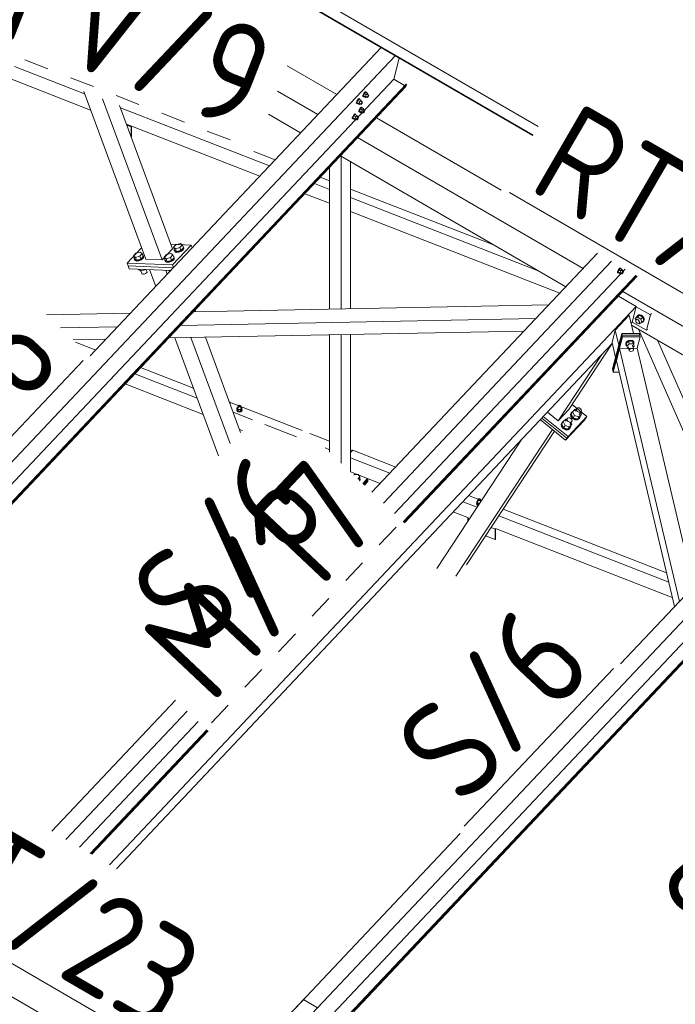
# Model space of a CAD drawing. Header units: millimetres. Extents: x -681 to 506, y -45 to 794.
# Tile 228 of 256: x -79 to -47, y 675 to 724. Entities that reach past the tile are written whole.
import ezdxf

# ---------------------------------------------------------------- set-up
doc = ezdxf.new("R2010")
doc.units = ezdxf.units.MM
doc.header["$LTSCALE"] = 0.6
doc.linetypes.add('XKITLINE00', pattern=[0])
doc.linetypes.add('XKITLINE02', pattern=[4, 2, -2])
for name, color, linetype, lineweight in [('Bolt', 7, 'Continuous', 0), ('Part', 2, 'Continuous', 0), ('PartMark', 3, 'Continuous', 0)]:
    doc.layers.add(name, color=color, linetype=linetype, lineweight=lineweight)
doc.styles.add('ISOCPEUR', font='ISOCPEUR.TTF')

msp = doc.modelspace()

# ---------------------------------------------------------------- linework, layer by layer
at = {"layer": 'Bolt', "color": 3, "linetype": 'XKITLINE00', "lineweight": 0}
for p, q in [((-61.916, 720.069), (-61.937, 720.014)), ((-61.882, 720.129), (-61.916, 720.069)), ((-61.914, 720), (-61.893, 720.055)), ((-61.857, 720.112), (-61.908, 720.007)), ((-61.893, 720.055), (-61.859, 720.115)), ((-61.844, 720.178), (-61.882, 720.129)), ((-61.859, 720.115), (-61.821, 720.164)), ((-61.794, 720.179), (-61.857, 720.112)), ((-61.764, 720.058), (-61.857, 720.112)), ((-61.813, 720.202), (-61.844, 720.178)), ((-61.821, 720.164), (-61.789, 720.189)), ((-61.815, 719.953), (-61.764, 720.058)), ((-61.796, 720.196), (-61.813, 720.202)), ((-61.796, 720.196), (-61.773, 720.182)), ((-61.794, 720.179), (-61.701, 720.125)), ((-61.789, 720.189), (-61.773, 720.182)), ((-61.773, 720.182), (-61.774, 720.167)), ((-61.701, 720.125), (-61.764, 720.058)), ((-61.716, 720.074), (-61.641, 720.031)), ((-61.688, 720.087), (-61.701, 720.125)), ((-61.699, 720.064), (-61.688, 720.087)), ((-62.256, 719.642), (-62.254, 719.678)), ((-62.256, 719.642), (-62.233, 719.629)), ((-62.233, 719.733), (-62.254, 719.678)), ((-62.199, 719.793), (-62.233, 719.733)), ((-62.233, 719.629), (-62.231, 719.664)), ((-62.217, 719.623), (-62.233, 719.629)), ((-62.231, 719.664), (-62.21, 719.72)), ((-62.174, 719.776), (-62.225, 719.671)), ((-62.132, 719.617), (-62.225, 719.671)), ((-62.225, 719.671), (-62.212, 719.632)), ((-62.207, 719.63), (-62.217, 719.623)), ((-62.212, 719.632), (-62.119, 719.578)), ((-62.21, 719.72), (-62.176, 719.78)), ((-62.161, 719.842), (-62.199, 719.793)), ((-62.176, 719.78), (-62.138, 719.828)), ((-62.111, 719.843), (-62.174, 719.776)), ((-62.081, 719.722), (-62.174, 719.776)), ((-62.13, 719.866), (-62.161, 719.842)), ((-62.138, 719.828), (-62.106, 719.853)), ((-62.132, 719.617), (-62.081, 719.722)), ((-62.132, 719.617), (-62.119, 719.578)), ((-62.113, 719.86), (-62.13, 719.866)), ((-62.119, 719.578), (-62.083, 719.617)), ((-62.113, 719.86), (-62.09, 719.846)), ((-62.111, 719.843), (-62.018, 719.789)), ((-62.106, 719.853), (-62.09, 719.846)), ((-62.104, 719.629), (-62.03, 719.586)), ((-62.09, 719.846), (-62.091, 719.831)), ((-62.018, 719.789), (-62.081, 719.722)), ((-62.033, 719.738), (-61.958, 719.695)), ((-62.03, 719.586), (-62.029, 719.604)), ((-62.022, 719.583), (-62.03, 719.586)), ((-62.029, 719.604), (-62.018, 719.632)), ((-62.006, 719.595), (-62.022, 719.583)), ((-62.005, 719.751), (-62.018, 719.789)), ((-62.018, 719.632), (-62.001, 719.662)), ((-62.016, 719.728), (-62.005, 719.751)), ((-61.987, 719.62), (-62.006, 719.595)), ((-62.001, 719.662), (-61.982, 719.686)), ((-61.97, 719.65), (-61.987, 719.62)), ((-61.982, 719.686), (-61.967, 719.698)), ((-61.96, 719.677), (-61.97, 719.65)), ((-61.967, 719.698), (-61.958, 719.695)), ((-61.958, 719.695), (-61.96, 719.677)), ((-61.939, 719.978), (-61.937, 720.014)), ((-61.939, 719.978), (-61.916, 719.965)), ((-61.916, 719.965), (-61.914, 720)), ((-61.9, 719.958), (-61.916, 719.965)), ((-61.815, 719.953), (-61.908, 720.007)), ((-61.908, 720.007), (-61.895, 719.968)), ((-61.89, 719.966), (-61.9, 719.958)), ((-61.895, 719.968), (-61.802, 719.914)), ((-61.815, 719.953), (-61.802, 719.914)), ((-61.802, 719.914), (-61.766, 719.953)), ((-61.787, 719.965), (-61.713, 719.922)), ((-61.713, 719.922), (-61.712, 719.94)), ((-61.705, 719.919), (-61.713, 719.922)), ((-61.712, 719.94), (-61.701, 719.967)), ((-61.689, 719.931), (-61.705, 719.919)), ((-61.701, 719.967), (-61.684, 719.997)), ((-61.67, 719.955), (-61.689, 719.931)), ((-61.684, 719.997), (-61.665, 720.022)), ((-61.653, 719.985), (-61.67, 719.955)), ((-61.665, 720.022), (-61.65, 720.034)), ((-61.643, 720.013), (-61.653, 719.985)), ((-61.65, 720.034), (-61.641, 720.031)), ((-61.641, 720.031), (-61.643, 720.013)), ((-62.359, 719.086), (-62.396, 719.038)), ((-62.309, 719.087), (-62.372, 719.02)), ((-62.327, 719.111), (-62.359, 719.086)), ((-62.335, 719.073), (-62.304, 719.097)), ((-62.31, 719.104), (-62.327, 719.111)), ((-62.31, 719.104), (-62.287, 719.091)), ((-62.309, 719.087), (-62.216, 719.033)), ((-62.304, 719.097), (-62.287, 719.091)), ((-62.287, 719.091), (-62.288, 719.076)), ((-62.137, 719.223), (-62.134, 719.258)), ((-62.137, 719.223), (-62.114, 719.209)), ((-62.113, 719.313), (-62.134, 719.258)), ((-62.114, 719.209), (-62.111, 719.245)), ((-62.097, 719.203), (-62.114, 719.209)), ((-62.079, 719.373), (-62.113, 719.313)), ((-62.111, 719.245), (-62.09, 719.3)), ((-62.055, 719.356), (-62.105, 719.251)), ((-62.012, 719.197), (-62.105, 719.251)), ((-62.105, 719.251), (-62.092, 719.213)), ((-62.088, 719.21), (-62.097, 719.203)), ((-62.092, 719.213), (-61.999, 719.159)), ((-62.09, 719.3), (-62.056, 719.36)), ((-62.041, 719.422), (-62.079, 719.373)), ((-62.056, 719.36), (-62.018, 719.409)), ((-61.992, 719.423), (-62.055, 719.356)), ((-61.962, 719.302), (-62.055, 719.356)), ((-62.01, 719.447), (-62.041, 719.422)), ((-62.018, 719.409), (-61.987, 719.433)), ((-62.012, 719.197), (-61.962, 719.302)), ((-62.012, 719.197), (-61.999, 719.159)), ((-61.993, 719.44), (-62.01, 719.447)), ((-61.999, 719.159), (-61.963, 719.197)), ((-61.993, 719.44), (-61.97, 719.427)), ((-61.992, 719.423), (-61.899, 719.369)), ((-61.987, 719.433), (-61.97, 719.427)), ((-61.985, 719.21), (-61.911, 719.166)), ((-61.97, 719.427), (-61.971, 719.411)), ((-61.899, 719.369), (-61.962, 719.302)), ((-61.913, 719.318), (-61.839, 719.275)), ((-61.911, 719.166), (-61.909, 719.184)), ((-61.902, 719.163), (-61.911, 719.166)), ((-61.909, 719.184), (-61.899, 719.212)), ((-61.887, 719.176), (-61.902, 719.163)), ((-61.886, 719.331), (-61.899, 719.369)), ((-61.899, 719.212), (-61.882, 719.242)), ((-61.896, 719.309), (-61.886, 719.331)), ((-61.868, 719.2), (-61.887, 719.176)), ((-61.882, 719.242), (-61.863, 719.266)), ((-61.851, 719.23), (-61.868, 719.2)), ((-61.863, 719.266), (-61.847, 719.278)), ((-61.84, 719.258), (-61.851, 719.23)), ((-61.847, 719.278), (-61.839, 719.275)), ((-61.839, 719.275), (-61.84, 719.258)), ((-62.454, 718.887), (-62.451, 718.922)), ((-62.454, 718.887), (-62.431, 718.873)), ((-62.43, 718.978), (-62.451, 718.922)), ((-62.431, 718.873), (-62.428, 718.909)), ((-62.414, 718.867), (-62.431, 718.873)), ((-62.396, 719.038), (-62.43, 718.978)), ((-62.428, 718.909), (-62.407, 718.964)), ((-62.372, 719.02), (-62.422, 718.915)), ((-62.329, 718.861), (-62.422, 718.915)), ((-62.422, 718.915), (-62.409, 718.877)), ((-62.405, 718.874), (-62.414, 718.867)), ((-62.409, 718.877), (-62.316, 718.823)), ((-62.407, 718.964), (-62.373, 719.024)), ((-62.373, 719.024), (-62.335, 719.073)), ((-62.279, 718.967), (-62.372, 719.02)), ((-62.329, 718.861), (-62.279, 718.967)), ((-62.329, 718.861), (-62.316, 718.823)), ((-62.316, 718.823), (-62.28, 718.861)), ((-62.302, 718.874), (-62.228, 718.831)), ((-62.216, 719.033), (-62.279, 718.967)), ((-62.23, 718.983), (-62.156, 718.939)), ((-62.228, 718.831), (-62.226, 718.848)), ((-62.219, 718.827), (-62.228, 718.831)), ((-62.226, 718.848), (-62.216, 718.876)), ((-62.204, 718.84), (-62.219, 718.827)), ((-62.203, 718.995), (-62.216, 719.033)), ((-62.216, 718.876), (-62.199, 718.906)), ((-62.213, 718.973), (-62.203, 718.995)), ((-62.185, 718.864), (-62.204, 718.84)), ((-62.199, 718.906), (-62.18, 718.93)), ((-62.168, 718.894), (-62.185, 718.864)), ((-62.18, 718.93), (-62.164, 718.943)), ((-62.157, 718.922), (-62.168, 718.894)), ((-62.164, 718.943), (-62.156, 718.939)), ((-62.156, 718.939), (-62.157, 718.922)), ((-73.074, 712.277), (-72.855, 712.333)), ((-72.855, 712.333), (-72.755, 712.263)), ((-71.227, 712.574), (-71.107, 712.701)), ((-71.175, 712.435), (-71.227, 712.574)), ((-71.127, 712.504), (-71.227, 712.574)), ((-71.188, 712.432), (-71.18, 712.447)), ((-71.163, 712.379), (-71.188, 712.432)), ((-71.175, 712.395), (-71.188, 712.432)), ((-71.076, 712.365), (-71.175, 712.435)), ((-71.15, 712.342), (-71.175, 712.395)), ((-71.083, 712.357), (-71.163, 712.379)), ((-71.15, 712.342), (-71.069, 712.32)), ((-70.908, 712.561), (-71.127, 712.504)), ((-71.076, 712.365), (-71.127, 712.504)), ((-71.107, 712.701), (-70.888, 712.758)), ((-70.968, 712.371), (-71.083, 712.357)), ((-71.076, 712.365), (-70.857, 712.421)), ((-71.069, 712.32), (-70.955, 712.334)), ((-70.851, 712.417), (-70.968, 712.371)), ((-70.955, 712.334), (-70.837, 712.38)), ((-70.788, 712.687), (-70.908, 712.561)), ((-70.857, 712.421), (-70.908, 712.561)), ((-70.888, 712.758), (-70.788, 712.687)), ((-70.857, 712.421), (-70.737, 712.548)), ((-70.761, 712.483), (-70.851, 712.417)), ((-70.837, 712.38), (-70.748, 712.446)), ((-70.737, 712.548), (-70.788, 712.687)), ((-70.724, 712.552), (-70.761, 712.483)), ((-70.758, 712.606), (-70.749, 712.604)), ((-70.749, 712.604), (-70.724, 712.552)), ((-70.748, 712.446), (-70.71, 712.515)), ((-70.71, 712.515), (-70.724, 712.552)), ((-73.194, 712.15), (-73.074, 712.277)), ((-73.142, 712.011), (-73.194, 712.15)), ((-73.094, 712.08), (-73.194, 712.15)), ((-73.155, 712.007), (-73.147, 712.023)), ((-73.13, 711.955), (-73.155, 712.007)), ((-73.141, 711.97), (-73.155, 712.007)), ((-73.043, 711.94), (-73.142, 712.011)), ((-73.116, 711.918), (-73.141, 711.97)), ((-73.05, 711.933), (-73.13, 711.955)), ((-73.116, 711.918), (-73.036, 711.896)), ((-72.875, 712.136), (-73.094, 712.08)), ((-73.043, 711.94), (-73.094, 712.08)), ((-72.935, 711.947), (-73.05, 711.933)), ((-73.043, 711.94), (-72.823, 711.997)), ((-73.036, 711.896), (-72.921, 711.91)), ((-72.818, 711.993), (-72.935, 711.947)), ((-72.921, 711.91), (-72.804, 711.956)), ((-72.755, 712.263), (-72.875, 712.136)), ((-72.823, 711.997), (-72.875, 712.136)), ((-72.823, 711.997), (-72.704, 712.124)), ((-72.728, 712.059), (-72.818, 711.993)), ((-72.804, 711.956), (-72.714, 712.022)), ((-72.704, 712.124), (-72.755, 712.263)), ((-72.691, 712.127), (-72.728, 712.059)), ((-72.725, 712.182), (-72.716, 712.18)), ((-72.716, 712.18), (-72.691, 712.127)), ((-72.714, 712.022), (-72.677, 712.09)), ((-72.677, 712.09), (-72.691, 712.127)), ((-71.688, 712.086), (-71.568, 712.213)), ((-71.637, 711.947), (-71.688, 712.086)), ((-71.589, 712.015), (-71.688, 712.086)), ((-71.649, 711.943), (-71.641, 711.959)), ((-71.624, 711.891), (-71.649, 711.943)), ((-71.636, 711.906), (-71.649, 711.943)), ((-71.537, 711.876), (-71.637, 711.947)), ((-71.611, 711.854), (-71.636, 711.906)), ((-71.544, 711.869), (-71.624, 711.891)), ((-71.611, 711.854), (-71.53, 711.832)), ((-71.369, 712.072), (-71.589, 712.015)), ((-71.537, 711.876), (-71.589, 712.015)), ((-71.568, 712.213), (-71.349, 712.269)), ((-71.43, 711.883), (-71.544, 711.869)), ((-71.537, 711.876), (-71.318, 711.933)), ((-71.53, 711.832), (-71.416, 711.846)), ((-71.312, 711.929), (-71.43, 711.883)), ((-71.416, 711.846), (-71.298, 711.892)), ((-71.249, 712.199), (-71.369, 712.072)), ((-71.318, 711.933), (-71.369, 712.072)), ((-71.349, 712.269), (-71.249, 712.199)), ((-71.318, 711.933), (-71.198, 712.06)), ((-71.222, 711.995), (-71.312, 711.929)), ((-71.298, 711.892), (-71.209, 711.958)), ((-71.198, 712.06), (-71.249, 712.199)), ((-71.185, 712.063), (-71.222, 711.995)), ((-71.219, 712.118), (-71.21, 712.115)), ((-71.21, 712.115), (-71.185, 712.063)), ((-71.209, 711.958), (-71.171, 712.026)), ((-71.171, 712.026), (-71.185, 712.063)), ((-72.946, 711.482), (-72.955, 711.504)), ((-72.847, 711.412), (-72.946, 711.482)), ((-72.847, 711.412), (-72.88, 711.501)), ((-72.628, 711.468), (-72.847, 711.412)), ((-72.775, 711.293), (-72.821, 711.418)), ((-72.628, 711.468), (-72.636, 711.491)), ((-72.608, 711.489), (-72.628, 711.468)), ((-72.521, 711.358), (-72.57, 711.488)), ((-72.542, 711.321), (-72.521, 711.358)), ((-71.441, 711.418), (-71.449, 711.44)), ((-71.401, 711.39), (-71.441, 711.418)), ((-71.369, 711.423), (-71.374, 711.437)), ((-49.446, 711.336), (-49.443, 711.371)), ((-49.422, 711.426), (-49.443, 711.371)), ((-49.423, 711.322), (-49.42, 711.358)), ((-49.388, 711.486), (-49.422, 711.426)), ((-49.42, 711.358), (-49.399, 711.413)), ((-49.364, 711.469), (-49.414, 711.364)), ((-49.321, 711.31), (-49.414, 711.364)), ((-49.414, 711.364), (-49.401, 711.326)), ((-49.399, 711.413), (-49.365, 711.473)), ((-49.35, 711.535), (-49.388, 711.486)), ((-49.365, 711.473), (-49.327, 711.522)), ((-49.301, 711.536), (-49.364, 711.469)), ((-49.271, 711.415), (-49.364, 711.469)), ((-49.319, 711.559), (-49.35, 711.535)), ((-49.327, 711.522), (-49.296, 711.546)), ((-49.321, 711.31), (-49.271, 711.415)), ((-49.302, 711.553), (-49.319, 711.559)), ((-49.302, 711.553), (-49.279, 711.54)), ((-49.301, 711.536), (-49.208, 711.482)), ((-49.296, 711.546), (-49.279, 711.54)), ((-49.279, 711.54), (-49.28, 711.524)), ((-49.208, 711.482), (-49.271, 711.415)), ((-49.222, 711.431), (-49.148, 711.388)), ((-49.195, 711.444), (-49.208, 711.482)), ((-49.208, 711.325), (-49.191, 711.355)), ((-49.205, 711.422), (-49.195, 711.444)), ((-49.191, 711.355), (-49.172, 711.379)), ((-49.172, 711.379), (-49.156, 711.391)), ((-49.149, 711.37), (-49.16, 711.343)), ((-49.156, 711.391), (-49.148, 711.388)), ((-49.148, 711.388), (-49.149, 711.37)), ((-72.761, 711.264), (-72.775, 711.293)), ((-72.761, 711.264), (-72.717, 711.252)), ((-72.717, 711.252), (-72.655, 711.26)), ((-72.655, 711.26), (-72.591, 711.285)), ((-72.591, 711.285), (-72.542, 711.321)), ((-49.446, 711.336), (-49.423, 711.322)), ((-49.406, 711.316), (-49.423, 711.322)), ((-49.397, 711.323), (-49.406, 711.316)), ((-49.401, 711.326), (-49.308, 711.272)), ((-49.321, 711.31), (-49.308, 711.272)), ((-49.308, 711.272), (-49.272, 711.31)), ((-49.294, 711.323), (-49.22, 711.279)), ((-49.22, 711.279), (-49.218, 711.297)), ((-49.211, 711.276), (-49.22, 711.279)), ((-49.218, 711.297), (-49.208, 711.325)), ((-49.196, 711.288), (-49.211, 711.276)), ((-49.177, 711.313), (-49.196, 711.288)), ((-49.16, 711.343), (-49.177, 711.313)), ((-48.569, 709.075), (-48.477, 709.173)), ((-48.569, 709.075), (-48.459, 709.141)), ((-48.543, 708.992), (-48.569, 709.075)), ((-48.547, 708.986), (-48.525, 709.017)), ((-48.545, 708.941), (-48.547, 708.986)), ((-48.518, 708.894), (-48.545, 708.941)), ((-48.525, 709.017), (-48.479, 709.066)), ((-48.525, 709.017), (-48.484, 709.025)), ((-48.488, 709.179), (-48.446, 709.235)), ((-48.487, 709.162), (-48.488, 709.179)), ((-48.484, 709.025), (-48.435, 709.008)), ((-48.367, 709.239), (-48.477, 709.173)), ((-48.459, 709.141), (-48.367, 709.239)), ((-48.459, 709.141), (-48.298, 709.048)), ((-48.446, 709.235), (-48.429, 709.254)), ((-48.446, 709.235), (-48.37, 709.25)), ((-48.435, 709.008), (-48.391, 708.971)), ((-48.353, 709.268), (-48.429, 709.254)), ((-48.391, 708.971), (-48.364, 708.923)), ((-48.37, 709.25), (-48.279, 709.219)), ((-48.206, 709.146), (-48.367, 709.239)), ((-48.262, 709.237), (-48.353, 709.268)), ((-48.298, 709.048), (-48.206, 709.146)), ((-48.247, 708.888), (-48.298, 709.048)), ((-48.279, 709.219), (-48.198, 709.15)), ((-48.181, 709.169), (-48.262, 709.237)), ((-48.247, 708.888), (-48.155, 708.986)), ((-48.155, 708.986), (-48.206, 709.146)), ((-48.198, 709.15), (-48.149, 709.063)), ((-48.144, 708.979), (-48.185, 708.923)), ((-48.185, 708.923), (-48.168, 708.941)), ((-48.131, 709.081), (-48.181, 709.169)), ((-48.168, 708.941), (-48.127, 708.998)), ((-48.149, 709.063), (-48.144, 708.979)), ((-48.127, 708.998), (-48.131, 709.081)), ((-48.474, 708.857), (-48.518, 708.894)), ((-48.425, 708.84), (-48.474, 708.857)), ((-48.384, 708.848), (-48.425, 708.84)), ((-48.398, 708.845), (-48.357, 708.821)), ((-48.384, 708.848), (-48.337, 708.897)), ((-48.362, 708.878), (-48.384, 708.848)), ((-48.364, 708.923), (-48.362, 708.878)), ((-48.357, 708.821), (-48.247, 708.888)), ((-48.185, 708.923), (-48.221, 708.916)), ((-48.909, 708.002), (-48.995, 707.95)), ((-48.989, 707.926), (-48.903, 707.977)), ((-48.804, 708.021), (-48.909, 708.002)), ((-48.903, 707.977), (-48.799, 707.997)), ((-48.71, 708.003), (-48.804, 708.021)), ((-48.799, 707.997), (-48.704, 707.979)), ((-48.65, 707.953), (-48.71, 708.003)), ((-48.704, 707.979), (-48.644, 707.928)), ((-48.995, 707.95), (-49.04, 707.88)), ((-49.032, 707.811), (-49.04, 707.88)), ((-49.034, 707.856), (-48.989, 707.926)), ((-49.026, 707.786), (-49.034, 707.856)), ((-49.026, 707.786), (-49.032, 707.811)), ((-49.026, 707.786), (-49, 707.764)), ((-48.899, 707.97), (-49.021, 707.856)), ((-48.991, 707.726), (-49.021, 707.856)), ((-48.991, 707.726), (-48.868, 707.839)), ((-48.991, 707.726), (-48.927, 707.613)), ((-48.927, 707.613), (-48.889, 707.613)), ((-48.863, 707.501), (-48.907, 707.688)), ((-48.712, 707.971), (-48.899, 707.97)), ((-48.868, 707.839), (-48.899, 707.97)), ((-48.868, 707.839), (-48.681, 707.841)), ((-48.868, 707.539), (-48.843, 707.577)), ((-48.863, 707.501), (-48.868, 707.539)), ((-48.831, 707.474), (-48.863, 707.501)), ((-48.843, 707.577), (-48.797, 707.604)), ((-48.797, 707.604), (-48.74, 707.615)), ((-48.74, 707.615), (-48.689, 707.605)), ((-48.677, 707.502), (-48.723, 707.474)), ((-48.681, 707.841), (-48.712, 707.971)), ((-48.649, 707.858), (-48.712, 707.971)), ((-48.657, 707.578), (-48.701, 707.765)), ((-48.689, 707.605), (-48.657, 707.578)), ((-48.618, 707.728), (-48.681, 707.841)), ((-48.679, 707.671), (-48.618, 707.728)), ((-48.652, 707.54), (-48.677, 707.502)), ((-48.657, 707.578), (-48.652, 707.54)), ((-48.644, 707.928), (-48.65, 707.953)), ((-48.618, 707.728), (-48.649, 707.858)), ((-48.636, 707.858), (-48.645, 707.844)), ((-48.644, 707.928), (-48.636, 707.858)), ((-48.78, 707.464), (-48.831, 707.474)), ((-48.723, 707.474), (-48.78, 707.464)), ((-68.501, 705.028), (-68.501, 705.028)), ((-68.501, 705.028), (-68.493, 705.006)), ((-68.493, 705.006), (-68.493, 705.005)), ((-68.493, 705.005), (-68.493, 705.006)), ((-68.437, 704.902), (-68.468, 704.939)), ((-68.45, 704.889), (-68.437, 704.902)), ((-68.437, 704.855), (-68.437, 704.902)), ((-68.123, 704.599), (-68.111, 704.624)), ((-68.106, 704.556), (-68.123, 704.599)), ((-68.123, 704.577), (-68.123, 704.599)), ((-68.056, 704.742), (-68.111, 704.684)), ((-68.111, 704.684), (-68.053, 704.615)), ((-68.111, 704.598), (-68.111, 704.684)), ((-68.111, 704.598), (-68.053, 704.53)), ((-68.056, 704.786), (-68.046, 704.807)), ((-68.048, 704.764), (-68.056, 704.786)), ((-68.056, 704.683), (-68.056, 704.786)), ((-67.931, 704.613), (-68.053, 704.615)), ((-68.053, 704.615), (-68.053, 704.53)), ((-68.024, 704.748), (-68.048, 704.764)), ((-68.046, 704.807), (-68.021, 704.822)), ((-67.991, 704.742), (-68.024, 704.748)), ((-68.021, 704.822), (-67.988, 704.828)), ((-67.957, 704.747), (-67.991, 704.742)), ((-67.988, 704.828), (-67.955, 704.821)), ((-67.932, 704.762), (-67.957, 704.747)), ((-67.955, 704.821), (-67.931, 704.805)), ((-67.923, 704.784), (-67.932, 704.762)), ((-67.931, 704.805), (-67.923, 704.784)), ((-67.867, 704.68), (-67.931, 704.613)), ((-67.931, 704.613), (-67.931, 704.528)), ((-67.931, 704.528), (-67.867, 704.595)), ((-67.923, 704.681), (-67.923, 704.784)), ((-67.923, 704.745), (-67.867, 704.68)), ((-67.856, 704.595), (-67.875, 704.552)), ((-67.867, 704.68), (-67.867, 704.595)), ((-67.867, 704.625), (-67.856, 704.595)), ((-67.856, 704.574), (-67.856, 704.595)), ((-51.522, 704.636), (-51.642, 704.51)), ((-51.53, 704.531), (-51.438, 704.672)), ((-51.471, 704.622), (-51.522, 704.636)), ((-51.458, 704.624), (-51.438, 704.672)), ((-51.446, 704.567), (-51.458, 704.624)), ((-51.438, 704.672), (-51.389, 704.698)), ((-51.389, 704.698), (-51.326, 704.694)), ((-51.326, 704.694), (-51.265, 704.662)), ((-51.265, 704.662), (-51.223, 704.61)), ((-51.223, 704.61), (-51.21, 704.553)), ((-68.123, 704.577), (-68.106, 704.534)), ((-68.058, 704.523), (-68.106, 704.556)), ((-68.106, 704.534), (-68.058, 704.502)), ((-67.992, 704.511), (-68.058, 704.523)), ((-68.058, 704.502), (-67.992, 704.49)), ((-68.053, 704.53), (-67.931, 704.528)), ((-67.925, 704.522), (-67.992, 704.511)), ((-67.992, 704.49), (-67.925, 704.5)), ((-67.875, 704.552), (-67.925, 704.522)), ((-67.925, 704.5), (-67.875, 704.531)), ((-67.875, 704.531), (-67.856, 704.574)), ((-51.983, 704.148), (-52.103, 704.021)), ((-51.991, 704.043), (-51.899, 704.184)), ((-51.932, 704.133), (-51.983, 704.148)), ((-51.919, 704.136), (-51.899, 704.184)), ((-51.907, 704.078), (-51.919, 704.136)), ((-51.899, 704.184), (-51.85, 704.209)), ((-51.85, 704.209), (-51.787, 704.205)), ((-51.787, 704.205), (-51.726, 704.173)), ((-51.709, 704.46), (-51.747, 704.372)), ((-51.747, 704.372), (-51.724, 704.267)), ((-51.731, 704.397), (-51.693, 704.484)), ((-51.708, 704.291), (-51.731, 704.397)), ((-51.726, 704.173), (-51.684, 704.122)), ((-51.724, 704.267), (-51.647, 704.172)), ((-51.719, 704.393), (-51.642, 704.51)), ((-51.624, 704.204), (-51.719, 704.393)), ((-51.709, 704.46), (-51.693, 704.484)), ((-51.631, 704.197), (-51.708, 704.291)), ((-51.693, 704.484), (-51.639, 704.513)), ((-51.684, 704.122), (-51.672, 704.064)), ((-51.647, 704.172), (-51.535, 704.114)), ((-51.642, 704.51), (-51.547, 704.321)), ((-51.519, 704.138), (-51.631, 704.197)), ((-51.547, 704.321), (-51.624, 704.204)), ((-51.624, 704.204), (-51.409, 704.142)), ((-51.547, 704.321), (-51.332, 704.259)), ((-51.535, 704.114), (-51.42, 704.107)), ((-51.403, 704.131), (-51.519, 704.138)), ((-51.404, 704.515), (-51.446, 704.567)), ((-51.42, 704.107), (-51.331, 704.153)), ((-51.409, 704.142), (-51.289, 704.269)), ((-51.409, 704.142), (-51.332, 704.259)), ((-51.343, 704.483), (-51.404, 704.515)), ((-51.315, 704.178), (-51.403, 704.131)), ((-51.28, 704.48), (-51.343, 704.483)), ((-51.332, 704.259), (-51.212, 704.386)), ((-51.331, 704.153), (-51.315, 704.178)), ((-51.324, 704.364), (-51.231, 704.505)), ((-51.277, 704.265), (-51.315, 704.178)), ((-51.212, 704.386), (-51.289, 704.269)), ((-51.231, 704.505), (-51.28, 704.48)), ((-51.28, 704.282), (-51.277, 704.265)), ((-51.255, 704.469), (-51.212, 704.386)), ((-51.21, 704.553), (-51.231, 704.505)), ((-52.17, 703.971), (-52.208, 703.884)), ((-52.208, 703.884), (-52.185, 703.778)), ((-52.192, 703.908), (-52.154, 703.996)), ((-52.169, 703.803), (-52.192, 703.908)), ((-52.185, 703.778), (-52.108, 703.684)), ((-52.18, 703.905), (-52.103, 704.021)), ((-52.085, 703.716), (-52.18, 703.905)), ((-52.17, 703.971), (-52.154, 703.996)), ((-52.092, 703.708), (-52.169, 703.803)), ((-52.154, 703.996), (-52.1, 704.024)), ((-52.108, 703.684), (-51.996, 703.625)), ((-52.103, 704.021), (-52.008, 703.832)), ((-51.98, 703.65), (-52.092, 703.708)), ((-52.008, 703.832), (-52.085, 703.716)), ((-52.085, 703.716), (-51.87, 703.654)), ((-52.008, 703.832), (-51.793, 703.77)), ((-51.996, 703.625), (-51.881, 703.618)), ((-51.865, 703.643), (-51.98, 703.65)), ((-51.865, 704.027), (-51.907, 704.078)), ((-51.881, 703.618), (-51.792, 703.665)), ((-51.87, 703.654), (-51.75, 703.781)), ((-51.87, 703.654), (-51.793, 703.77)), ((-51.804, 703.995), (-51.865, 704.027)), ((-51.776, 703.689), (-51.865, 703.643)), ((-51.741, 703.991), (-51.804, 703.995)), ((-51.793, 703.77), (-51.674, 703.897)), ((-51.792, 703.665), (-51.776, 703.689)), ((-51.785, 703.875), (-51.692, 704.016)), ((-51.738, 703.777), (-51.776, 703.689)), ((-51.674, 703.897), (-51.75, 703.781)), ((-51.692, 704.016), (-51.741, 703.991)), ((-51.741, 703.794), (-51.738, 703.777)), ((-51.716, 703.981), (-51.674, 703.897)), ((-51.672, 704.064), (-51.692, 704.016)), ((-62.382, 701.401), (-62.361, 701.423)), ((-62.361, 701.423), (-62.168, 701.421)), ((-62.076, 701.312), (-62.176, 701.207)), ((-62.168, 701.421), (-62.076, 701.312)), ((-62.076, 701.206), (-62.076, 701.312)), ((-62.076, 701.24), (-62.063, 701.206)), ((-62.176, 701.206), (-62.176, 701.207)), ((-62.176, 701.207), (-62.176, 701.207)), ((-62.123, 701.156), (-62.076, 701.206)), ((-62.093, 701.14), (-62.101, 701.135)), ((-62.063, 701.206), (-62.093, 701.14)), ((-62.093, 701.115), (-62.088, 701.124)), ((-62.088, 701.124), (-62.063, 701.18)), ((-62.063, 701.18), (-62.063, 701.206)), ((-56.36, 700.011), (-56.349, 700.036)), ((-56.344, 699.968), (-56.36, 700.011)), ((-56.36, 699.989), (-56.36, 700.011)), ((-56.36, 699.989), (-56.344, 699.946)), ((-56.294, 700.154), (-56.349, 700.096)), ((-56.349, 700.096), (-56.29, 700.027)), ((-56.349, 700.011), (-56.349, 700.096)), ((-56.349, 700.011), (-56.29, 699.942)), ((-56.296, 699.936), (-56.344, 699.968)), ((-56.344, 699.946), (-56.296, 699.914)), ((-56.262, 699.929), (-56.296, 699.936)), ((-56.296, 699.914), (-56.275, 699.91)), ((-56.294, 700.198), (-56.284, 700.219)), ((-56.286, 700.176), (-56.294, 700.198)), ((-56.294, 700.095), (-56.294, 700.198)), ((-56.199, 700.026), (-56.29, 700.027)), ((-56.29, 700.027), (-56.29, 699.942)), ((-56.29, 699.942), (-56.254, 699.941)), ((-56.262, 700.16), (-56.286, 700.176)), ((-56.284, 700.219), (-56.259, 700.234)), ((-56.229, 700.154), (-56.262, 700.16)), ((-56.259, 700.234), (-56.226, 700.24)), ((-56.195, 700.159), (-56.229, 700.154)), ((-56.226, 700.24), (-56.193, 700.233)), ((-56.17, 700.175), (-56.195, 700.159)), ((-56.193, 700.233), (-56.169, 700.217)), ((-56.161, 700.196), (-56.17, 700.175)), ((-56.169, 700.217), (-56.161, 700.196)), ((-56.161, 700.093), (-56.161, 700.196)), ((-56.133, 700.125), (-56.161, 700.157))]:
    msp.add_line(p, q, dxfattribs=at)
at = {"layer": 'Part', "color": 2, "linetype": 'XKITLINE00', "lineweight": 0}
for p, q in [((-100.464, 745.841), (-53.335, 718.493)), ((-100.995, 745.556), (-53.592, 718.049)), ((-100.989, 745.579), (-53.581, 718.069)), ((-61.036, 722.369), (-75.313, 707.245)), ((-97.089, 683.051), (-60.348, 721.97)), ((-60.416, 720.816), (-60.145, 721.852)), ((-79.032, 721.442), (-75.588, 720.098)), ((-65.646, 721.471), (-63.215, 720.06)), ((-60.416, 720.816), (-97.48, 681.555)), ((-59.815, 720.58), (-96.878, 681.319)), ((-59.796, 720.569), (-96.859, 681.308)), ((-79.501, 720.944), (-75.293, 719.302)), ((-59.884, 720.507), (-60.416, 720.816)), ((-59.826, 720.456), (-59.796, 720.569)), ((-59.796, 720.569), (-59.815, 720.58)), ((-96.889, 681.195), (-59.826, 720.456)), ((-72.584, 711.985), (-75.629, 720.21)), ((-66.127, 720.238), (-64.137, 719.083)), ((-74.712, 719.852), (-71.787, 711.951)), ((-71.268, 712.5), (-73.868, 719.523)), ((-73.827, 719.411), (-66.519, 716.561)), ((-66.569, 719.103), (-64.987, 718.184)), ((-73.532, 718.615), (-66.989, 716.063)), ((-61.267, 718.929), (-55.145, 715.375)), ((-73.307, 718.486), (-73.514, 718.566)), ((-73.278, 718.516), (-73.307, 718.486)), ((-73.307, 718.008), (-73.307, 718.486)), ((-73.29, 718.478), (-73.26, 718.51)), ((-73.29, 717.993), (-73.29, 718.478)), ((-73.298, 717.984), (-73.29, 717.993)), ((-62.189, 717.952), (-51.129, 711.532)), ((-67.282, 717.276), (-66.231, 716.866)), ((-63.038, 717.053), (-51.978, 710.633)), ((-63.004, 709.547), (-63.004, 717.033)), ((-62.543, 709.556), (-62.543, 716.765)), ((-63.574, 709.536), (-63.574, 716.485)), ((-64.314, 715.701), (-63.574, 715.412)), ((-64.026, 716.006), (-63.574, 715.83)), ((-62.543, 715.428), (-55.52, 712.688)), ((-64.784, 715.203), (-63.574, 714.731)), ((-62.543, 715.01), (-53.327, 711.415)), ((-62.543, 714.329), (-52.271, 710.323)), ((-72.791, 712.545), (-73.494, 711.801)), ((-71.787, 711.951), (-71.268, 712.5)), ((-70.358, 712.684), (-71.351, 712.726)), ((-70.358, 712.684), (-71.28, 711.707)), ((-70.307, 712.548), (-70.358, 712.684)), ((-71.787, 711.951), (-72.584, 711.985)), ((-50.419, 712.285), (-61.489, 700.558)), ((-60.927, 700.027), (-49.731, 711.886)), ((-73.494, 711.801), (-71.28, 711.707)), ((-73.494, 711.801), (-73.442, 711.662)), ((-73.442, 711.662), (-71.232, 711.568)), ((-73.391, 711.523), (-73.442, 711.662)), ((-73.442, 711.662), (-71.232, 711.568)), ((-71.357, 711.436), (-73.391, 711.523)), ((-72.092, 710.657), (-72.397, 711.48)), ((-71.529, 711.254), (-71.6, 711.447)), ((-71.28, 711.707), (-71.229, 711.571)), ((-49.071, 711.503), (-60.387, 699.517)), ((-48.539, 711.194), (-59.95, 699.105)), ((-48.52, 711.183), (-59.935, 699.091)), ((-59.894, 699.052), (-48.47, 711.154)), ((-49.181, 710.401), (-38.121, 703.981)), ((-49.397, 710.172), (-48.518, 709.661)), ((-74.357, 682.29), (-48.518, 709.661)), ((-70.257, 709.406), (-52.816, 709.745)), ((-70.123, 709.408), (-70.16, 709.508)), ((-48.518, 709.661), (-48.715, 708.906)), ((-48.518, 709.66), (-47.828, 709.259)), ((-77.454, 709.266), (-73.33, 709.346)), ((-70.887, 708.739), (-53.446, 709.078)), ((-48.863, 709.241), (-49.553, 708.51)), ((-48.652, 708.348), (-48.863, 709.241)), ((-47.828, 709.259), (-48.026, 708.504)), ((-47.828, 709.259), (-47.771, 709.32)), ((-76.774, 708.624), (-73.96, 708.679)), ((-71.465, 708.126), (-54.024, 708.465)), ((-49.553, 708.51), (-49.711, 707.906)), ((-49.379, 707.777), (-49.553, 708.51)), ((-48.77, 708.848), (-48.715, 708.906)), ((-48.749, 708.758), (-38.97, 703.081)), ((-48.748, 708.756), (-48.748, 708.757)), ((-48.026, 708.504), (-48.716, 708.905)), ((-43.773, 697.994), (-48.407, 708.559)), ((-48.026, 708.504), (-47.968, 708.565)), ((-76.15, 708.035), (-74.538, 708.066)), ((-69.015, 702.346), (-71.157, 708.132)), ((-68.452, 702.943), (-70.378, 708.147)), ((-67.933, 703.493), (-69.661, 708.161)), ((-63.574, 702.526), (-63.574, 708.28)), ((-63.004, 701.988), (-63.004, 708.291)), ((-62.543, 701.553), (-62.543, 708.3)), ((-49.685, 706.606), (-49.231, 708.344)), ((-49.666, 706.525), (-49.212, 708.262)), ((-49.212, 708.262), (-49.666, 706.525)), ((-49.192, 708.181), (-49.647, 706.443)), ((-48.37, 708.35), (-49.231, 708.344)), ((-49.231, 708.344), (-49.212, 708.262)), ((-48.351, 708.268), (-49.212, 708.262)), ((-49.212, 708.262), (-48.351, 708.268)), ((-49.212, 708.262), (-49.192, 708.181)), ((-49.192, 708.181), (-48.331, 708.187)), ((-48.479, 707.62), (-48.331, 708.187)), ((-48.351, 708.268), (-48.37, 708.35)), ((-48.331, 708.187), (-48.351, 708.268)), ((-43.297, 698.498), (-47.471, 708.016)), ((-76.03, 707.921), (-75.04, 707.535)), ((-74.024, 682.096), (-49.7, 707.862)), ((-51.835, 704.616), (-49.7, 707.861)), ((-49.537, 707.173), (-49.711, 707.906)), ((-49.537, 707.173), (-49.379, 707.777)), ((-49.34, 707.614), (-49.498, 707.01)), ((-48.479, 707.62), (-49.34, 707.614)), ((-46.405, 695.206), (-49.34, 707.614)), ((-45.715, 695.937), (-48.479, 707.62)), ((-52.354, 704.066), (-50.216, 707.316)), ((-46.645, 694.952), (-49.498, 707.01)), ((-35.016, 707.27), (-49.297, 692.142)), ((-72.835, 706.675), (-70.244, 705.664)), ((-71.073, 667.949), (-34.329, 706.871)), ((-49.666, 706.525), (-49.685, 706.606)), ((-49.647, 706.443), (-49.666, 706.525)), ((-73.123, 706.37), (-70.063, 705.176)), ((-49.647, 706.443), (-49.365, 706.445)), ((-73.593, 705.872), (-69.768, 704.38)), ((-34.4, 705.713), (-71.464, 666.453)), ((-70.873, 666.092), (-33.809, 705.353)), ((-33.798, 705.477), (-70.862, 666.216)), ((-33.78, 705.466), (-70.843, 666.206)), ((-68.482, 704.977), (-64.908, 703.583)), ((-52.354, 704.066), (-51.835, 704.616)), ((-51.673, 704.862), (-50.945, 704.272)), ((-68.302, 704.489), (-67.345, 704.116)), ((-53.233, 704.12), (-51.989, 703.111)), ((-53.158, 704.2), (-51.928, 703.203)), ((-53.158, 704.2), (-51.928, 703.203)), ((-53.082, 704.279), (-51.868, 703.295)), ((-52.881, 704.493), (-52.354, 704.066)), ((-51.006, 704.18), (-51.928, 703.203)), ((-51.928, 703.203), (-51.006, 704.18)), ((-51.868, 703.295), (-50.945, 704.272)), ((-51.006, 704.18), (-51.066, 704.088)), ((-50.945, 704.272), (-51.006, 704.18)), ((-67.843, 703.588), (-67.989, 703.644)), ((-66.74, 703.88), (-65.196, 703.278)), ((-57.365, 696.45), (-52.637, 703.636)), ((-51.066, 704.088), (-51.989, 703.111)), ((-64.543, 703.44), (-63.574, 703.063)), ((-58.309, 696.818), (-54.131, 703.168)), ((-56.846, 696.999), (-52.534, 703.553)), ((-51.989, 703.111), (-51.928, 703.203)), ((-51.928, 703.203), (-51.868, 703.295)), ((-63.789, 702.729), (-63.574, 702.645)), ((-62.543, 702.66), (-62.529, 702.655)), ((-62.529, 702.655), (-62.543, 702.641)), ((-62.543, 702.503), (-62.434, 702.618)), ((-62.543, 702.243), (-60.61, 701.489)), ((-62.529, 702.517), (-62.529, 702.655)), ((-62.434, 702.618), (-60.322, 701.794)), ((-62.543, 701.562), (-61.08, 700.991)), ((-61.938, 700.982), (-61.701, 701.233)), ((-61.687, 701.228), (-61.687, 701.163)), ((-61.896, 700.942), (-61.687, 701.163)), ((-61.687, 701.163), (-61.896, 700.942)), ((-61.687, 701.078), (-61.853, 700.902)), ((-61.687, 701.163), (-61.687, 701.078)), ((-56.746, 700.399), (-56.115, 700.153)), ((-57.034, 700.094), (-56.334, 699.821)), ((-57.504, 699.596), (-56.751, 699.303)), ((-56.78, 699.272), (-56.751, 699.303)), ((-55.264, 699.404), (-46.929, 696.153)), ((-55.046, 699.736), (-47.038, 696.613)), ((-56.78, 699.272), (-56.712, 699.246)), ((-56.78, 699.143), (-56.78, 699.272)), ((-55.643, 698.829), (-55.45, 698.754)), ((-55.91, 698.422), (-55.45, 698.243)), ((-55.45, 698.754), (-55.421, 698.785)), ((-55.45, 698.754), (-55.45, 698.243)), ((-55.433, 698.746), (-55.404, 698.777)), ((-55.433, 698.261), (-55.433, 698.746)), ((-55.421, 698.784), (-46.752, 695.402)), ((-55.45, 698.243), (-55.433, 698.261)), ((-71.121, 690.355), (-77.185, 683.931)), ((-76.498, 683.532), (-70.558, 689.824)), ((-70.019, 689.314), (-75.838, 683.149)), ((-69.582, 688.902), (-75.305, 682.84)), ((-69.567, 688.888), (-75.287, 682.829)), ((-75.237, 682.8), (-69.526, 688.849)), ((-57.16, 683.814), (-71.76, 668.348)), ((-80.884, 676.819), (-69.824, 670.399)), ((-64.843, 675.675), (-80.51, 659.079)), ((-64.843, 675.675), (-64.156, 675.276))]:
    msp.add_line(p, q, dxfattribs=at)
at = {"layer": 'PartMark', "color": 1, "linetype": 'XKITLINE02', "lineweight": 0}
for p, q in [((-80.746, 722.635), (-67.618, 717.515)), ((-69.365, 689.247), (-60.282, 698.868))]:
    msp.add_line(p, q, dxfattribs=at)
at = {"layer": 'PartMark', "color": 1, "linetype": 'XKITLINE00', "lineweight": 0}
for p, q in [((-54.748, 715.261), (-39.961, 706.677)), ((-82.974, 699.276), (-75.661, 707.023)), ((-56.958, 684.173), (-49.645, 691.92)), ((-86.451, 681.679), (-71.664, 673.094))]:
    msp.add_line(p, q, dxfattribs=at)

# ---------------------------------------------------------------- texts
at = {"layer": 'PartMark', "color": 1, "style": 'ISOCPEUR', "width": 0.85}
for s, rotation, p in [('FV/9', -21.3083, (-79.969, 722.976)), ('RT/27', -30.1376, (-53.928, 715.479)), ('S/6', 46.6502, (-82.998, 700.124)), ('M/17', 46.6502, (-69.39, 690.095)), ('S/6', 46.6502, (-69.99, 692.573)), ('S/6', 46.6502, (-56.982, 685.022)), ('S/6', 46.6502, (-43.974, 677.47)), ('RT/23', -30.1376, (-85.631, 681.896))]:
    msp.add_text(s, height=5, rotation=rotation, dxfattribs=at).set_placement(p)

doc.saveas('drawing.dxf')
